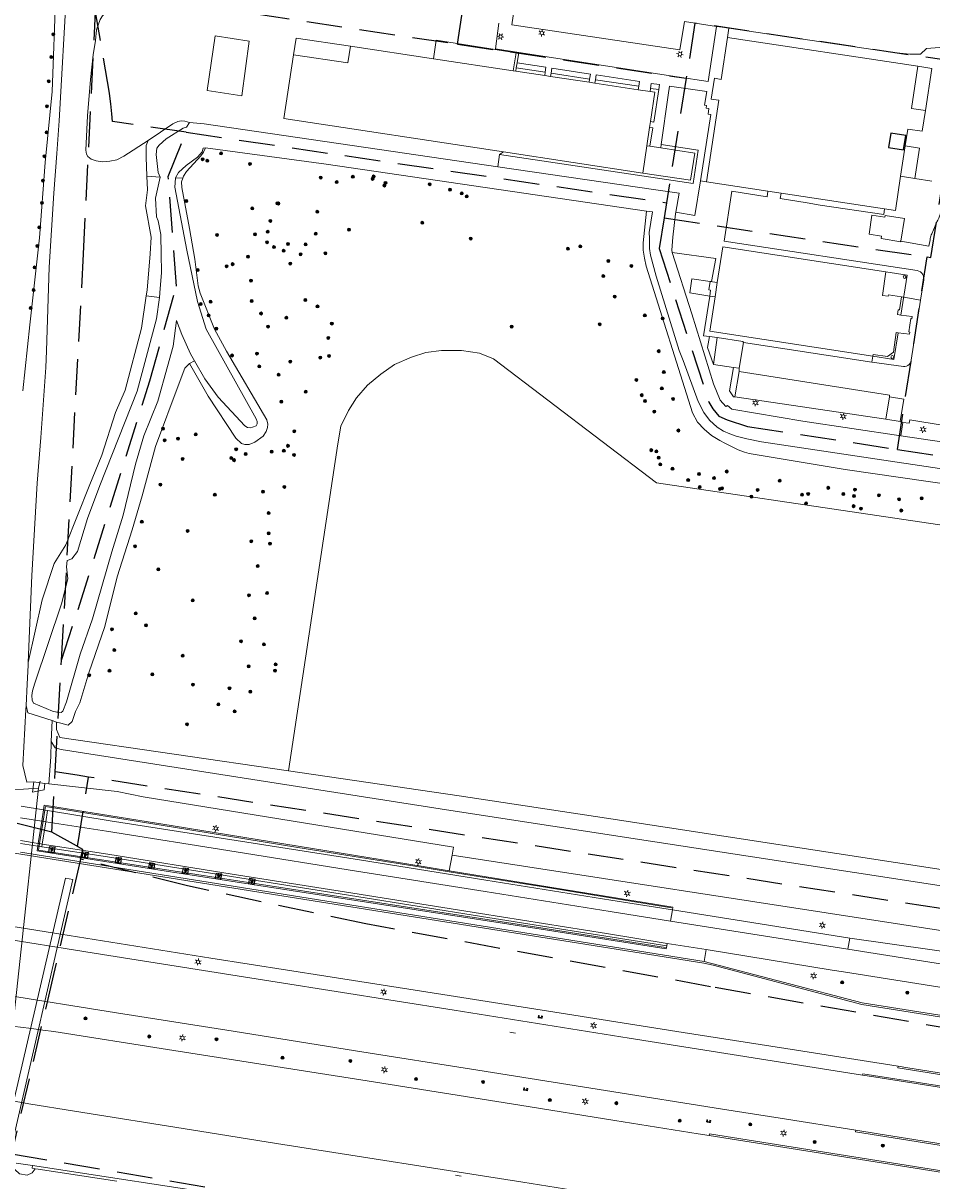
# Model space of a CAD drawing. Header units: metres. Extents: x 89872 to 94585, y 463299 to 469000.
# Tile 77 of 230: x 91176 to 91338, y 464530 to 464736. Entities that reach past the tile are written whole.
import ezdxf
from ezdxf.enums import TextEntityAlignment as Align

# ---------------------------------------------------------------- set-up
doc = ezdxf.new("R2010")
doc.units = ezdxf.units.M
doc.linetypes.add('HIDDEN', pattern=[9.525, 6.35, -3.175])
doc.layers.get('0').update_dxf_attribs({"linetype": 'CONTINUOUS'})
for name, color, linetype, lineweight in [('B-WE-BV-GELEIDECONSTRUCTIE-G', 251, 'CONTINUOUS', 13), ('B-WE-BV-LEUNING-G', 251, 'CONTINUOUS', 13), ('B-WE-GK-BESCHOEIING-G', 251, 'CONTINUOUS', 13), ('B-WE-GR-BEPLANTING_CULTUUR-G', 251, 'CONTINUOUS', 13), ('B-WE-GR-BOOM-S', 251, 'CONTINUOUS', 13), ('B-WE-IE-TERREINAFSCHEIDING-G', 251, 'CONTINUOUS', 13), ('B-WE-KL-ET_LS_OV_LICHTMAST-S', 251, 'CONTINUOUS', 13), ('B-WE-KL-ET_LS_SR_ARMATUUR-G', 251, 'CONTINUOUS', 13), ('B-WE-KW-KUNSTWERK-GV', 251, 'CONTINUOUS', 13), ('B-WE-KW-KUNSTWERK_DUIKER-G', 251, 'CONTINUOUS', 13), ('B-WE-OG-TOPOGRAFIE_BEBOUWING-GV', 251, 'CONTINUOUS', 13), ('B-WE-OG-TOPOGRAFIE_BEBOUWING_LUIFEL-GV', 251, 'CONTINUOUS', 13), ('B-WE-OG-TOPOGRAFIE_HUISNUMMER-T25', 251, 'CONTINUOUS', 13), ('B-WE-OG-TOPOGRAFIE_STRAATNAAM-T18', 251, 'CONTINUOUS', 13), ('B-WE-OG-TOPOGRAFIE_WATER-GV', 251, 'CONTINUOUS', 13), ('B-WE-VH-VERHARDING-GV', 251, 'CONTINUOUS', 13), ('B-WE-VW-MARKERING-G', 251, 'CONTINUOUS', 13), ('B-WE-VW-VRI_DRAAGCONSTRUCTIE_PORTAAL-G', 251, 'CONTINUOUS', 13), ('B_OVERBOUWLIJN_LIJN_1', 251, 'CONTINUOUS', 13), ('Percelen', 10, 'HIDDEN', 25)]:
    doc.layers.add(name, color=color, linetype=linetype, lineweight=lineweight)
doc.styles.get("Standard").update_dxf_attribs({"font": 'isocp.shx'})

# ---------------------------------------------------------------- blocks, each defined once
blk = doc.blocks.new('Q_LICHTPUNT')
for points in [[(-0.5, 0.5), (0.5, 0.5), (0.5, -0.5), (-0.5, -0.5)], [(-0.46, 0.46), (0.46, 0.46), (0.46, -0.46), (-0.46, -0.46)], [(-0.12, 0.08), (-0.08, 0.05), (-0.26, -0.23), (-0.3, -0.2)], [(-0.03, 0.03), (0.02, 0.03), (0.02, -0.3), (-0.03, -0.3)], [(0.08, 0.05), (0.12, 0.08), (0.29, -0.21), (0.25, -0.24)]]:
    blk.add_lwpolyline(points, close=True)
blk.add_circle((0, 0.21), 0.103)
blk = doc.blocks.new('Q_PORTAAL')
for points in [[(-0.36, 0.2), (-0.21, 0.2), (-0.21, -0.2), (-0.36, -0.2), (-0.36, 0.2)], [(-0.14, 0.19), (0.14, 0.19), (0.14, 0.1), (-0.14, 0.1), (-0.14, 0.19)], [(0.21, 0.2), (0.36, 0.2), (0.36, -0.2), (0.21, -0.2), (0.21, 0.2)]]:
    blk.add_lwpolyline(points)
blk = doc.blocks.new('Q_LICHTMAST')
for points in [[(-0.26, 0.15), (-0.52, 0.3)], [(0, 0.3), (0, 0.6)], [(0.26, 0.15), (0.52, 0.3)], [(-0.26, -0.15), (-0.52, -0.3)], [(0, -0.3), (0, -0.6)], [(0.26, -0.15), (0.52, -0.3)]]:
    blk.add_lwpolyline(points)
blk.add_circle((0, 0), 0.3)
blk = doc.blocks.new('Q_BOOM')
for radius in [0.27, 0.18, 0.09]:
    blk.add_circle((0, 0), radius)

msp = doc.modelspace()

# ---------------------------------------------------------------- linework, layer by layer
at = {"layer": 'B-WE-BV-GELEIDECONSTRUCTIE-G'}
for p, q in [((91287.98, 464713.82), (91287.42, 464713.9)), ((91289.89, 464713.53), (91287.98, 464713.82)), ((91292.54, 464701.81), (91292.59, 464702.08))]:
    msp.add_line(p, q, dxfattribs=at)
for points in [[(91286.69, 464709.05), (91295.21, 464707.77), (91295.94, 464712.62), (91289.89, 464713.53)], [(91292.54, 464701.81), (91292.03, 464697.65), (91291.88, 464695.35), (91291.95, 464694.91)], [(91291.95, 464694.91), (91295.42, 464683.98), (91299.3, 464671.51), (91300.46, 464668.64), (91301.48, 464667.48), (91301.79, 464667.69), (91302.53, 464667.01), (91315.18, 464664.92), (91332.62, 464662.3)]]:
    msp.add_lwpolyline(points, dxfattribs=at)
at = {"layer": 'B-WE-BV-LEUNING-G'}
for p, q in [((91180.33, 464595.65), (91180.01, 464593.67)), ((91180.01, 464593.67), (91179.35, 464589.69)), ((91179.35, 464589.69), (91179.28, 464589.21))]:
    msp.add_line(p, q, dxfattribs=at)
for points in [[(91291.82, 464578.26), (91269.77, 464581.85), (91252.23, 464584.67), (91247.65, 464585.41), (91225.35, 464589.02), (91203.2, 464592.64), (91180.44, 464596.32), (91180.33, 464595.65)], [(91179.28, 464589.21), (91179.16, 464588.52), (91201.61, 464585.06), (91223.84, 464581.61), (91268.54, 464574.67), (91290.72, 464571.21)]]:
    msp.add_lwpolyline(points, dxfattribs=at)
at = {"layer": 'B-WE-GK-BESCHOEIING-G'}
for p, q in [((91205.52, 464717.21), (91206.02, 464718.05)), ((91208.91, 464713.53), (91208.46, 464713.51)), ((91288.44, 464702.13), (91287.37, 464702.28))]:
    msp.add_line(p, q, dxfattribs=at)
msp.add_lwpolyline([(91287.92, 464697.48), (91287.82, 464698.46), (91288.44, 464702.13)], dxfattribs=at)
at = {"layer": 'B-WE-GR-BEPLANTING_CULTUUR-G'}
for p, q in [((91264.2, 464727.79), (91264.33, 464728.66)), ((91261.22, 464712.34), (91260.91, 464710.19)), ((91289.02, 464706.09), (91260.91, 464710.19)), ((91200.84, 464708.33), (91198.48, 464708.48)), ((91204.86, 464708.14), (91203.57, 464708.22)), ((91198.35, 464687.22), (91200.71, 464686.92)), ((91206.96, 464675.62), (91206.06, 464675.13)), ((91232.41, 464660.86), (91232.97, 464664.03)), ((91332.95, 464664.68), (91332.62, 464662.3)), ((91332.62, 464662.3), (91340.28, 464661.15)), ((91232.41, 464660.86), (91223.68, 464602.63)), ((91181.58, 464611.59), (91182.39, 464611.33)), ((91180.29, 464600.39), (91179.46, 464600.52)), ((91181.01, 464600.34), (91180.29, 464600.39)), ((91252.8, 464587.63), (91252.27, 464584.85)), ((91297.97, 464570.81), (91297.63, 464568.72))]:
    msp.add_line(p, q, dxfattribs=at)
for points in [[(91198.68, 464714.83), (91194.33, 464712.04), (91193.13, 464711.43), (91191.86, 464711.17), (91190.59, 464711.08), (91189.43, 464711.23), (91188.56, 464711.56), (91187.96, 464712.01), (91187.72, 464712.44), (91187.57, 464713.16), (91187.92, 464719.22), (91188.44, 464725.71), (91188.91, 464730.11), (91189.31, 464732.64), (91189.51, 464734.53), (91190.12, 464736.37), (91190.59, 464737.03), (91191.04, 464737.53), (91190.22, 464738.97), (91190.24, 464741.52), (91186.59, 464742.08), (91185.01, 464742.26), (91184.19, 464742.36)], [(91264.62, 464730.53), (91260.47, 464731.17), (91261.11, 464735.77)], [(91260.91, 464710.19), (91208.65, 464717.8), (91206.02, 464718.05)], [(91287.37, 464702.28), (91230.36, 464710.67), (91208.91, 464713.53)], [(91292.59, 464702.08), (91293.16, 464705.49), (91289.02, 464706.09)], [(91232.97, 464664.03), (91234.32, 464666.79), (91235.75, 464669.07), (91237.71, 464671.27), (91240.11, 464673.27), (91242.51, 464674.97), (91245.55, 464676.28), (91248.12, 464677.09), (91250.86, 464677.47), (91254.43, 464677.5), (91257.62, 464676.98), (91260.11, 464675.96)], [(91445.95, 464630.63), (91289.12, 464653.93), (91260.11, 464675.96)], [(91340.46, 464664.04), (91340.34, 464664.1), (91334.22, 464665.12), (91334.09, 464664.51), (91332.95, 464664.68)], [(91223.68, 464602.63), (91182.98, 464608.55), (91182.35, 464610.02)], [(91178.37, 464600.66), (91177.07, 464600.61), (91176.41, 464603.6)], [(91342.13, 464584.75), (91280.25, 464594.21), (91254.03, 464598.21), (91223.68, 464602.63)], [(91252.8, 464587.63), (91253.03, 464589.06), (91197.82, 464598.02), (91193.15, 464598.97), (91181.01, 464600.34)], [(91323.52, 464572.83), (91412.67, 464560.2), (91496.2, 464547.36), (91508.19, 464544.65), (91509.88, 464544.08), (91511.35, 464543.18)]]:
    msp.add_lwpolyline(points, dxfattribs=at)
at = {"layer": 'B-WE-IE-TERREINAFSCHEIDING-G'}
for p, q in [((91264.1, 464727.2), (91264.2, 464727.79)), ((91264.2, 464727.79), (91269.35, 464727.01)), ((91270.4, 464726.82), (91277.24, 464725.8)), ((91278.29, 464725.65), (91285.99, 464724.5)), ((91288.08, 464724.13), (91289.54, 464723.91)), ((91261.22, 464712.34), (91261.9, 464712.82)), ((91298.68, 464689.73), (91299.96, 464689.56)), ((91299.57, 464687.02), (91298.62, 464687.15)), ((91299.96, 464679.76), (91298.55, 464679.97)), ((91327.65, 464676.44), (91327.49, 464675.42)), ((91178.37, 464600.66), (91179.46, 464600.52)), ((91180.07, 464595.69), (91179.76, 464593.7)), ((91179.76, 464593.7), (91179.12, 464589.73)), ((91179.12, 464589.73), (91179.04, 464589.25)), ((91176, 464588.15), (91297.63, 464568.72)), ((91291.03, 464571.93), (91290.97, 464571.46))]:
    msp.add_line(p, q, dxfattribs=at)
for points in [[(91289.98, 464714.15), (91296.56, 464713.14), (91295.67, 464707.18), (91261.22, 464712.34)], [(91292.59, 464702.08), (91295.99, 464701.5), (91296.96, 464707.7)], [(91298.68, 464689.73), (91298.93, 464689.77), (91299.68, 464693.87), (91291.95, 464694.91)], [(91298.62, 464687.15), (91295.05, 464687.73), (91295.43, 464690.23), (91298.68, 464689.73)], [(91298.68, 464689.73), (91298.46, 464688.28), (91298.78, 464688.24), (91298.62, 464687.15)], [(91298.55, 464679.97), (91297.51, 464680.11), (91298.62, 464687.15)], [(91336.14, 464686.46), (91333.13, 464686.96), (91332.76, 464687.02)], [(91299.26, 464674.99), (91298.24, 464677.99), (91298.55, 464679.97)], [(91303.07, 464669.22), (91302.85, 464669.22), (91302.16, 464670.29), (91302.87, 464674.47)], [(91180.29, 464600.39), (91180.16, 464599.28), (91178.12, 464598.83), (91178.37, 464600.66)], [(91252.27, 464584.85), (91247.61, 464585.61), (91225.38, 464589.22), (91203.14, 464592.83), (91180.93, 464596.42), (91180.21, 464596.54), (91180.07, 464595.69)], [(91179.04, 464589.25), (91178.91, 464588.4), (91201.88, 464584.81), (91224.14, 464581.36), (91246.38, 464577.92), (91268.63, 464574.46), (91290.89, 464570.98), (91290.97, 464571.46)], [(91290.97, 464571.46), (91280.11, 464573.21), (91258.02, 464576.7), (91235.84, 464580.25), (91213.53, 464583.84), (91191.46, 464587.33), (91179.78, 464589.13)], [(91252.27, 464584.85), (91269.83, 464582.01), (91292.06, 464578.4), (91292, 464577.92)], [(91297.63, 464568.72), (91325.74, 464561.33), (91382.16, 464552.36), (91384.11, 464552), (91385.11, 464551.78), (91386.08, 464551.56), (91411.18, 464545.03), (91414.1, 464544.37), (91417.02, 464543.71), (91419.97, 464543.1), (91421.91, 464542.71), (91505.23, 464529.57)], [(91178.6, 464531.81), (91178.48, 464531.83), (91178.05, 464531.9), (91178.12, 464532.38)]]:
    msp.add_lwpolyline(points, dxfattribs=at)
at = {"layer": 'B-WE-KW-KUNSTWERK-GV'}
for p, q in [((91180.07, 464595.69), (91176.06, 464596.33)), ((91180.33, 464595.65), (91180.07, 464595.69)), ((91180.79, 464595.58), (91180.33, 464595.65)), ((91180.48, 464593.59), (91180.79, 464595.58)), ((91179.85, 464589.61), (91180.48, 464593.59)), ((91176, 464589.73), (91179.04, 464589.25)), ((91179.78, 464589.13), (91179.85, 464589.61)), ((91179.04, 464589.25), (91179.28, 464589.21)), ((91179.28, 464589.21), (91179.78, 464589.13)), ((91215.16, 464526.7), (91178.12, 464532.38))]:
    msp.add_line(p, q, dxfattribs=at)
at = {"layer": 'B-WE-KW-KUNSTWERK_DUIKER-G'}
for p, q in [((91179.18, 464599.58), (91179.46, 464600.8)), ((91134.98, 464596.59), (91179.18, 464599.58)), ((91172.1, 464534.55), (91179.18, 464599.58))]:
    msp.add_line(p, q, dxfattribs=at)
msp.add_lwpolyline([(91185.28, 464583.28), (91183.96, 464583.54), (91172.61, 464534.49), (91173.96, 464533.9), (91185.28, 464583.28)], dxfattribs=at)
at = {"layer": 'B-WE-OG-TOPOGRAFIE_BEBOUWING-GV'}
for p, q in [((91249.47, 464729.41), (91234.67, 464731.64)), ((91335.66, 464728.07), (91301.8, 464733.22)), ((91264.1, 464727.2), (91263.66, 464727.27)), ((91269.25, 464726.42), (91264.1, 464727.2)), ((91270.31, 464726.26), (91269.25, 464726.42)), ((91277.15, 464725.22), (91270.31, 464726.26)), ((91278.19, 464725.07), (91277.15, 464725.22)), ((91285.89, 464723.9), (91278.19, 464725.07)), ((91288, 464723.58), (91285.89, 464723.9)), ((91287.42, 464713.9), (91287.91, 464717.15)), ((91287.91, 464717.15), (91288.07, 464718.22)), ((91286.69, 464709.05), (91287.42, 464713.9)), ((91332.58, 464708.49), (91333.41, 464713.88)), ((91261.9, 464712.82), (91286.69, 464709.05)), ((91298.03, 464707.52), (91308.97, 464705.85)), ((91308.97, 464705.85), (91311.3, 464705.5)), ((91311.3, 464705.5), (91329.71, 464702.68)), ((91333.07, 464690.68), (91333.04, 464690.56)), ((91299.96, 464689.56), (91299.57, 464687.02)), ((91299.57, 464687.02), (91298.64, 464680.89)), ((91298.64, 464680.89), (91327.65, 464676.44)), ((91330.58, 464669.22), (91329.93, 464665.27)), ((91333.14, 464668.8), (91330.58, 464669.22)), ((91332.5, 464664.86), (91333.14, 464668.8)), ((91329.93, 464665.27), (91332.5, 464664.86))]:
    msp.add_line(p, q, dxfattribs=at)
for points in [[(91210.62, 464733.5), (91209.19, 464723.74), (91215.38, 464722.81), (91216.68, 464732.55), (91210.62, 464733.5)], [(91301.8, 464733.22), (91300.66, 464725.73), (91299.45, 464725.93), (91298.89, 464722.22), (91300.21, 464722.02), (91298.03, 464707.52)], [(91224.57, 464730.12), (91222.85, 464718.75), (91261.9, 464712.82)], [(91336.99, 464720.21), (91334.51, 464720.56), (91335.66, 464728.07)], [(91288.07, 464718.22), (91288.86, 464723.45), (91288, 464723.58)], [(91333.41, 464713.88), (91333.88, 464716.89), (91336.42, 464716.5), (91336.99, 464720.21)], [(91329.71, 464702.68), (91331.67, 464702.38), (91332.58, 464708.49)], [(91332.76, 464687.02), (91330.42, 464687.37), (91330.38, 464687.12), (91329.34, 464687.27), (91329.96, 464691.49), (91300.93, 464695.93), (91299.96, 464689.56)], [(91333.04, 464690.56), (91333.07, 464690.44), (91333.16, 464690.35), (91333.28, 464690.31), (91333.41, 464690.35), (91333.5, 464690.44), (91333.53, 464690.56), (91333.5, 464690.68), (91333.41, 464690.77), (91333.28, 464690.81), (91333.16, 464690.77), (91333.07, 464690.68)], [(91327.65, 464676.44), (91327.72, 464676.78), (91330.22, 464676.4), (91331.29, 464677.2), (91331.82, 464680.67), (91332.14, 464680.63), (91334.15, 464680.35), (91334.21, 464680.74), (91334.05, 464680.77), (91334.4, 464683.14), (91334.56, 464683.11), (91334.63, 464683.5), (91332.64, 464683.79), (91332.02, 464683.89), (91332.16, 464684.72), (91332.41, 464684.69), (91332.76, 464687.02)], [(91330.87, 464676.31), (91330.9, 464676.19), (91330.99, 464676.1), (91331.11, 464676.07), (91331.24, 464676.1), (91331.33, 464676.19), (91331.36, 464676.31), (91331.33, 464676.43), (91331.24, 464676.52), (91331.11, 464676.56), (91330.99, 464676.52), (91330.9, 464676.43), (91330.87, 464676.31)]]:
    msp.add_lwpolyline(points, dxfattribs=at)
at = {"layer": 'B-WE-OG-TOPOGRAFIE_BEBOUWING_LUIFEL-GV'}
for p, q in [((91263.66, 464727.27), (91264.15, 464730.49)), ((91263.66, 464727.27), (91249.47, 464729.41)), ((91332.61, 464696.84), (91332.63, 464696.91))]:
    msp.add_line(p, q, dxfattribs=at)
for points in [[(91234.67, 464731.64), (91225.02, 464733.09), (91224.57, 464730.12)], [(91234.67, 464731.64), (91234.22, 464728.67), (91224.57, 464730.12)], [(91264.15, 464730.49), (91249.96, 464732.69), (91249.47, 464729.41)], [(91332.63, 464696.91), (91333.26, 464700.95), (91329.83, 464701.49), (91329.78, 464701.19), (91327.49, 464701.55), (91326.96, 464698.17), (91329.17, 464697.82), (91329.11, 464697.39), (91332.61, 464696.84)]]:
    msp.add_lwpolyline(points, dxfattribs=at)
at = {"layer": 'B-WE-OG-TOPOGRAFIE_STRAATNAAM-T18'}
for p, q in [((91263.06, 464556.14), (91264.05, 464555.97)), ((91253.4, 464530.67), (91254.38, 464530.5))]:
    msp.add_line(p, q, dxfattribs=at)
at = {"layer": 'B-WE-OG-TOPOGRAFIE_WATER-GV'}
for p, q in [((91181.58, 464611.59), (91181.44, 464607.89)), ((91182.35, 464610.02), (91182.39, 464611.33)), ((91292, 464577.92), (91291.99, 464577.89)), ((91291.99, 464577.89), (91323.52, 464572.83)), ((91178.12, 464532.38), (91175.22, 464532.81))]:
    msp.add_line(p, q, dxfattribs=at)
for points in [[(91206.02, 464718.05), (91205.22, 464718.31), (91204.58, 464718.34), (91203.98, 464718.26), (91203.08, 464717.81), (91198.68, 464714.83)], [(91200.84, 464708.33), (91200.48, 464709.15), (91200.13, 464712.36), (91200.25, 464713.47), (91200.67, 464714.04), (91201.89, 464715.14), (91204.93, 464717.04), (91205.52, 464717.21)], [(91198.68, 464714.83), (91198.36, 464713.99), (91198.34, 464711.91), (91198.48, 464708.48)], [(91208.46, 464713.51), (91208.27, 464712.82), (91207.48, 464711.91), (91205.48, 464710.42), (91204.09, 464709.16), (91203.57, 464708.22)], [(91204.86, 464708.14), (91204.98, 464708.48), (91205.5, 464709.35), (91208.08, 464712.12), (91208.53, 464712.8), (91208.91, 464713.53)], [(91198.48, 464708.48), (91198.58, 464706.1), (91198.24, 464703.22), (91199.25, 464697.67), (91199.04, 464694.7), (91198.49, 464688.21), (91198.35, 464687.22)], [(91200.71, 464686.92), (91200.84, 464688.53), (91201.07, 464691.29), (91201.08, 464691.52), (91201, 464694.48), (91200.95, 464698.1), (91200.47, 464700.57), (91200.17, 464701.27), (91199.97, 464704.6), (91200.84, 464708.33)], [(91203.57, 464708.22), (91203.53, 464708.16), (91203.42, 464706.55), (91205.57, 464695.33), (91207.47, 464686.18), (91209.01, 464681.26), (91217.93, 464665.3), (91218.06, 464664.84), (91218.11, 464664.4), (91217.9, 464664.08), (91217.27, 464663.81), (91216.82, 464663.73), (91216.38, 464663.76), (91215.87, 464664.05), (91211.13, 464669.16), (91208.77, 464672.42), (91206.96, 464675.62)], [(91206.06, 464675.13), (91209.34, 464669.36), (91214.27, 464661.86), (91215.31, 464660.93), (91215.91, 464660.76), (91216.69, 464660.75), (91217.66, 464661.15), (91219.17, 464662.23), (91219.7, 464663.05), (91219.92, 464663.74), (91220, 464664.36), (91219.8, 464665.1), (91212.65, 464677.34), (91210.5, 464681.24), (91207.94, 464687.66), (91207.56, 464688.98), (91207, 464693.74), (91206.06, 464699.17), (91204.66, 464706.49), (91204.63, 464707.48), (91204.86, 464708.14)], [(91287.37, 464702.28), (91286.75, 464696.63), (91286.78, 464695.34), (91286.98, 464693.92), (91287.3, 464692.5), (91295.52, 464666.4), (91296.46, 464664.69), (91297.62, 464663.44), (91298.94, 464662.34), (91300.39, 464661.46), (91301.29, 464660.99), (91303.67, 464659.79), (91304.8, 464659.38), (91305.65, 464659.13), (91322.73, 464656.29), (91382.61, 464647.61)], [(91341.85, 464656.1), (91307.84, 464661.22), (91305.23, 464661.73), (91303.32, 464662.23), (91302.17, 464662.62), (91301.07, 464663.12), (91299.95, 464663.81), (91298.56, 464665.08), (91297.55, 464666.44), (91296.54, 464668.4), (91293.89, 464675.71), (91293.18, 464677.48), (91289.07, 464690.71), (91288.07, 464694.45), (91287.88, 464695.65), (91287.92, 464697.48)], [(91198.35, 464687.22), (91197.49, 464681.45), (91194.62, 464670.43), (91192.89, 464666.41), (91190.43, 464658.83), (91188.18, 464653.34), (91184.04, 464642.88), (91181.96, 464639.55), (91179.82, 464633.06), (91177.36, 464621.92)], [(91203.74, 464682.83), (91203.16, 464678.25), (91202.12, 464674.62), (91200.38, 464668.47), (91197.92, 464662.28), (91196.46, 464657.25), (91194.24, 464648.13), (91192.21, 464641.62), (91188.79, 464629.73), (91186.6, 464623.44), (91184.14, 464614.93), (91183.53, 464613.24), (91183.21, 464613.05), (91182.63, 464613.06), (91182.46, 464613.1), (91181.64, 464613.28), (91178.3, 464614.66), (91178.02, 464615.24), (91178.01, 464616.07), (91178.12, 464616.88), (91178.55, 464618.25), (91183.26, 464632.38), (91184.38, 464636.83), (91184.13, 464638.96), (91184.29, 464640.06), (91185.09, 464640.39), (91186.12, 464641.67), (91187.92, 464647.59), (91190.09, 464653.46), (91196.74, 464670.25), (91200.2, 464683.08), (91200.71, 464686.92)], [(91206.96, 464675.62), (91206.25, 464676.87), (91204.68, 464680.31), (91203.74, 464682.83)], [(91182.39, 464611.33), (91183.14, 464611.1), (91184.47, 464610.76), (91185.15, 464611.43), (91185.74, 464613.22), (91186.51, 464614.76), (91188.15, 464620.06), (91190.95, 464628.31), (91193.2, 464637.19), (91195.84, 464645.52), (91197.65, 464651.6), (91199.99, 464660.4), (91204.2, 464671.63), (91205.2, 464674.33), (91206.06, 464675.13)], [(91177.36, 464621.92), (91177.34, 464621.45), (91177.17, 464618.08), (91176.97, 464614.28)], [(91176.97, 464614.28), (91177.29, 464612.95), (91181.58, 464611.59)], [(91181.44, 464607.89), (91181.35, 464605.12), (91181.01, 464600.34)], [(91181.44, 464607.89), (91182.13, 464606.76), (91183.23, 464606.47), (91252.53, 464595.59), (91342.55, 464581.74), (91343.12, 464582.2), (91343.82, 464582.95), (91344.16, 464583.84), (91344.32, 464584.3)], [(91515.21, 464549.73), (91514.74, 464548.1), (91514.4, 464547.68), (91513.88, 464547.52), (91513.07, 464547.58), (91412.83, 464562.97), (91252.8, 464587.63)], [(91174.13, 464532.48), (91174.97, 464531.67), (91175.81, 464530.93), (91177.14, 464530.69), (91178.06, 464531.09), (91178.6, 464531.81)], [(91178.6, 464531.81), (91179.11, 464531.73), (91193.11, 464529.59)]]:
    msp.add_lwpolyline(points, dxfattribs=at)
at = {"layer": 'B-WE-VH-VERHARDING-GV'}
for p, q in [((91299.84, 464735.17), (91294.11, 464736.02)), ((91298.36, 464725.35), (91299.84, 464735.17)), ((91301.8, 464733.22), (91302.04, 464734.85)), ((91264.33, 464728.66), (91264.62, 464730.53)), ((91338.14, 464727.69), (91335.66, 464728.07)), ((91336.99, 464720.21), (91338.14, 464727.69)), ((91269.25, 464726.42), (91269.35, 464727.01)), ((91270.4, 464726.82), (91270.31, 464726.26)), ((91277.15, 464725.22), (91277.24, 464725.8)), ((91278.29, 464725.65), (91278.19, 464725.07)), ((91285.89, 464723.9), (91285.99, 464724.5)), ((91288.08, 464724.13), (91288, 464723.58)), ((91289.98, 464714.15), (91289.89, 464713.53)), ((91335.94, 464713.47), (91333.41, 464713.88)), ((91335.13, 464708.1), (91335.94, 464713.47)), ((91298.03, 464707.52), (91296.96, 464707.7)), ((91332.58, 464708.49), (91335.13, 464708.1)), ((91338.14, 464707.64), (91335.13, 464708.1)), ((91299.26, 464674.99), (91299.96, 464679.76)), ((91304.62, 464678.92), (91327.49, 464675.42)), ((91302.87, 464674.47), (91299.26, 464674.99)), ((91303.87, 464674.3), (91302.87, 464674.47)), ((91303.83, 464673.73), (91303.87, 464674.3)), ((91303.07, 464669.22), (91303.83, 464673.73)), ((91329.93, 464665.27), (91303.07, 464669.22)), ((91179.76, 464593.7), (91175.99, 464594.3)), ((91180.01, 464593.67), (91179.76, 464593.7)), ((91180.48, 464593.59), (91180.01, 464593.67)), ((91179.12, 464589.73), (91176, 464590.22)), ((91179.35, 464589.69), (91179.12, 464589.73)), ((91179.85, 464589.61), (91179.35, 464589.69)), ((91291.66, 464575.9), (91291.99, 464577.89)), ((91323.21, 464570.88), (91291.66, 464575.9)), ((91323.52, 464572.83), (91323.21, 464570.88)), ((91297.97, 464570.81), (91291.03, 464571.93)), ((91333.89, 464549.76), (91332.13, 464550.04)), ((91298.52, 464537.74), (91381.17, 464524.57))]:
    msp.add_line(p, q, dxfattribs=at)
for points in [[(91176.37, 464670.29), (91177.62, 464682.04), (91179.33, 464697.51), (91180.34, 464710.95), (91181.59, 464723.56), (91182.27, 464741.33), (91182.41, 464760.43), (91183.17, 464773.31), (91183.42, 464779.66), (91184.48, 464793.87), (91185.84, 464814.91), (91188.38, 464833.43), (91191.93, 464851.73), (91194.8, 464866.28)], [(91184.19, 464742.36), (91182.86, 464718.34), (91182.44, 464712.53), (91181.89, 464705.45), (91181.07, 464692.33), (91180.62, 464677.39), (91180.49, 464674.46), (91179.58, 464661.96), (91178.92, 464653.83), (91178, 464637.44), (91177.36, 464621.92)], [(91294.11, 464736.02), (91293.32, 464731), (91263.4, 464735.42), (91264.11, 464740.33)], [(91299.84, 464735.17), (91300.83, 464735.02), (91302.04, 464734.85)], [(91302.04, 464734.85), (91331.26, 464730.53), (91334.24, 464730.22), (91336.12, 464730.21), (91337.21, 464731.23), (91341.81, 464731.59), (91342.18, 464731.59), (91342.55, 464731.52), (91342.9, 464731.38), (91343.21, 464731.17), (91343.47, 464730.9), (91343.68, 464730.59), (91343.82, 464730.24), (91343.88, 464729.87), (91343.87, 464729.49), (91343.72, 464728.26)], [(91264.62, 464730.53), (91292.84, 464726.17), (91298.36, 464725.35)], [(91269.35, 464727.01), (91269.48, 464727.89), (91264.33, 464728.66)], [(91277.24, 464725.8), (91277.38, 464726.68), (91270.54, 464727.72), (91270.4, 464726.82)], [(91285.99, 464724.5), (91286.12, 464725.35), (91278.43, 464726.53), (91278.29, 464725.65)], [(91288.07, 464718.22), (91288.64, 464718.13), (91289.54, 464723.91)], [(91289.54, 464723.91), (91289.68, 464724.81), (91288.21, 464725.03), (91288.08, 464724.13)], [(91298.09, 464723.57), (91291.47, 464724.55), (91291.24, 464722.92), (91289.98, 464714.15)], [(91296.96, 464707.7), (91298.82, 464719.48), (91298.32, 464719.54), (91298.47, 464720.54), (91297.96, 464720.61), (91298.04, 464721.1), (91297.69, 464721.17), (91298.09, 464723.57)], [(91287.98, 464713.82), (91288.48, 464717.08), (91287.91, 464717.15)], [(91336.14, 464686.46), (91336.69, 464690.06), (91336.71, 464690.38), (91336.66, 464690.7), (91336.53, 464691), (91336.34, 464691.26), (91336.1, 464691.47), (91335.82, 464691.62), (91335.5, 464691.71), (91301.21, 464696.95), (91302.54, 464705.81), (91308.81, 464704.85), (91308.97, 464705.85)], [(91311.3, 464705.5), (91311.17, 464704.5), (91315.94, 464703.77), (91318.29, 464703.37), (91329.6, 464701.67), (91329.71, 464702.68)], [(91327.49, 464675.42), (91333.07, 464674.63), (91333.35, 464674.64), (91333.62, 464674.7), (91333.87, 464674.82), (91334.09, 464674.99), (91334.27, 464675.21), (91334.4, 464675.45), (91334.47, 464675.72), (91336.14, 464686.46)], [(91299.96, 464679.76), (91304.48, 464679.09), (91304.62, 464678.92)], [(91332.95, 464664.68), (91332.75, 464664.71), (91332.5, 464664.86)], [(91176.97, 464614.28), (91176.93, 464613.54), (91176.41, 464603.6)], [(91180.79, 464595.58), (91191.95, 464593.76), (91214.33, 464590.26), (91236.31, 464586.79), (91258.75, 464583.18), (91281.03, 464579.64), (91292, 464577.92)], [(91180.48, 464593.59), (91191.29, 464591.9), (91214.32, 464588.21), (91235.77, 464584.78), (91258.64, 464581.15), (91280.91, 464577.59), (91291.66, 464575.9)], [(91166.28, 464589.35), (91297.58, 464568.42), (91299.21, 464568.04), (91325.66, 464561.06), (91382.08, 464552.06), (91384.05, 464551.71), (91386.01, 464551.32), (91387, 464551.07), (91411.1, 464544.77), (91414.02, 464544.09), (91416.96, 464543.42), (91420.86, 464542.62), (91494.8, 464530.79), (91505.14, 464529.29)], [(91291.03, 464571.93), (91280.22, 464573.66), (91257.85, 464577.24), (91235.08, 464580.88), (91213.64, 464584.26), (91191.49, 464587.82), (91179.85, 464589.61)], [(91157.09, 464576.71), (91157.13, 464576.86), (91157.2, 464577), (91157.29, 464577.13), (91157.39, 464577.24), (91157.51, 464577.34), (91157.65, 464577.42), (91157.79, 464577.48), (91157.94, 464577.52), (91158.1, 464577.53), (91158.25, 464577.52), (91183.14, 464573.56), (91209.86, 464569.32), (91230.31, 464566.09), (91251.11, 464562.81), (91273.33, 464559.3), (91293.89, 464556.07), (91314.07, 464552.9), (91332.13, 464550.04)], [(91325.81, 464548.48), (91284.29, 464555.07), (91253.12, 464560.03), (91221.64, 464565.02), (91190.54, 464569.95), (91169.08, 464573.4), (91168.1, 464573.56), (91167.12, 464573.73), (91166.14, 464573.93), (91160.22, 464575.06), (91157.82, 464575.53), (91157.67, 464575.58), (91157.54, 464575.65), (91157.41, 464575.74), (91157.3, 464575.85), (91157.21, 464575.97), (91157.14, 464576.11), (91157.09, 464576.25), (91157.07, 464576.4), (91157.07, 464576.56), (91157.09, 464576.71)], [(91515.84, 464536.25), (91430.45, 464549.81), (91383.28, 464557.2), (91357.46, 464561.3), (91322.42, 464566.89), (91320.42, 464567.18), (91297.97, 464570.81)], [(91323.21, 464570.88), (91357.99, 464565.39), (91383.87, 464561.19), (91412.68, 464556.66), (91511, 464541.11)], [(91139.94, 464569.35), (91143.8, 464568.41), (91147.72, 464567.49), (91151.63, 464566.59), (91155.53, 464565.76), (91159.46, 464565.01), (91163.41, 464564.34), (91167.33, 464563.68), (91172.29, 464562.87), (91193.06, 464559.58), (91213.82, 464556.27), (91235.6, 464552.8), (91257.35, 464549.36)], [(91298.52, 464537.74), (91296.53, 464538.04), (91281.72, 464540.39), (91264.8, 464543.1), (91237.67, 464547.43), (91202.1, 464553.05), (91181.9, 464556.21), (91179.93, 464556.5), (91177.94, 464556.78), (91175.96, 464557.01), (91173.97, 464557.24), (91172.02, 464557.43), (91170.01, 464557.61), (91168.02, 464557.77), (91166.02, 464557.92), (91164.03, 464558.04), (91159.47, 464558.24)], [(91257.35, 464549.36), (91280.08, 464545.75), (91300.88, 464542.42), (91311.12, 464540.8), (91324.63, 464538.65)], [(91414.7, 464531.32), (91413.91, 464531.45), (91410, 464532.13), (91404.88, 464533.19), (91400.21, 464534.35), (91376.89, 464540.5), (91374.53, 464541.04), (91372.16, 464541.48), (91325.85, 464548.73), (91325.81, 464548.48)], [(91325.81, 464548.48), (91327.8, 464548.17), (91372.11, 464541.18), (91374.47, 464540.74), (91376.82, 464540.21), (91400.13, 464534.06), (91404.82, 464532.9), (91409.94, 464531.84), (91413.86, 464531.15), (91414.65, 464531.02)], [(91332.13, 464550.04), (91332.09, 464549.76), (91502.96, 464522.52), (91505.82, 464521.86), (91507.7, 464521.35), (91509.51, 464520.67), (91511.34, 464519.94), (91513.09, 464519.13), (91514.13, 464518.59)], [(91514.89, 464518.53), (91513.23, 464519.39), (91511.45, 464520.22), (91509.63, 464520.95), (91507.77, 464521.6), (91505.89, 464522.15), (91503.02, 464522.81), (91333.89, 464549.76)], [(91161.74, 464545.9), (91168.61, 464544.79), (91173.59, 464543.98), (91175.22, 464543.75), (91177.46, 464543.38), (91177.46, 464543.38), (91185.56, 464542.03), (91206.37, 464538.72), (91221.51, 464536.31)], [(91381.22, 464524.87), (91298.57, 464538.04), (91298.52, 464537.74)], [(91324.63, 464538.65), (91324.58, 464538.35), (91381.84, 464529.24)], [(91381.89, 464529.54), (91328.59, 464538.03), (91324.63, 464538.65)], [(91221.51, 464536.31), (91265.33, 464529.42), (91280.16, 464527.02)]]:
    msp.add_lwpolyline(points, dxfattribs=at)
at = {"layer": 'B-WE-VW-MARKERING-G'}
for p, q in [((91332.52, 464696.93), (91332.63, 464696.91)), ((91304.62, 464678.92), (91303.87, 464674.3))]:
    msp.add_line(p, q, dxfattribs=at)
for points in [[(91332.63, 464696.91), (91337.58, 464696.02), (91337.82, 464697.19), (91337.85, 464697.41), (91337.9, 464697.62), (91337.96, 464697.83), (91338.03, 464698.04), (91338.11, 464698.24), (91339.03, 464700.4), (91339.22, 464700.7), (91339.37, 464701.03), (91339.5, 464701.36), (91339.6, 464701.7), (91339.66, 464702.05), (91340.47, 464707.28)], [(91303.83, 464673.73), (91330.62, 464669.5), (91330.58, 464669.22)]]:
    msp.add_lwpolyline(points, dxfattribs=at)
at = {"layer": 'B_OVERBOUWLIJN_LIJN_1'}
for points in [[(91329.96, 464691.49), (91333.73, 464690.91), (91332.64, 464683.79)], [(91332.14, 464680.63), (91331.37, 464675.85), (91327.65, 464676.44)]]:
    msp.add_lwpolyline(points, dxfattribs=at)
at = {"layer": 'Percelen'}
for p, q in [((91253.75, 464732.02), (91256.16, 464748.24)), ((91253.75, 464732.02), (91294.44, 464725.93)), ((91294.44, 464725.93), (91290.92, 464703.78)), ((91205.44, 464716.31), (91290.92, 464703.78)), ((91290.92, 464703.78), (91290.49, 464701.07)), ((91290.49, 464701.07), (91337.32, 464694.12)), ((91332.01, 464659.86), (91337.32, 464694.12)), ((91182.14, 464602.47), (91183.27, 464622.34)), ((91181.53, 464591.75), (91182.14, 464602.47)), ((91186.13, 464589.15), (91188.1, 464601.54)), ((91358.54, 464575.22), (91188.1, 464601.54)), ((91174.37, 464534.47), (91225.92, 464525.64))]:
    msp.add_line(p, q, dxfattribs=at)
for points in [[(91189.53, 464741.64), (91217.48, 464737.45), (91253.75, 464732.02)], [(91183.27, 464622.34), (91183.79, 464631.53), (91187.19, 464694.67), (91189.33, 464737.74)], [(91205.44, 464716.31), (91192.34, 464718.23), (91192.21, 464719.59), (91192.02, 464721.4), (91191.81, 464723.2), (91191.8, 464723.27), (91189.33, 464737.74)], [(91337.32, 464694.12), (91337.98, 464694.02), (91343.35, 464728.74), (91295.99, 464735.74), (91294.44, 464725.93)], [(91332.01, 464659.86), (91425.87, 464645.43), (91426.63, 464645.27), (91427.4, 464645.19), (91428.17, 464645.17), (91428.94, 464645.22), (91429.71, 464645.35), (91430.46, 464645.54), (91431.19, 464645.81), (91431.89, 464646.14), (91432.56, 464646.53), (91433.19, 464646.98), (91433.78, 464647.49), (91434.31, 464648.05), (91434.8, 464648.65), (91435.22, 464649.3), (91435.59, 464649.99), (91435.83, 464650.56), (91436.04, 464651.15), (91436.38, 464653.37), (91446.94, 464723.5), (91405.64, 464729.96)], [(91183.27, 464622.34), (91186.24, 464631.38), (91198.98, 464672.06), (91203.71, 464688.95), (91202.25, 464708.42), (91205.44, 464716.31)], [(91333.5, 464715.73), (91330.83, 464716.14), (91330.43, 464713.58), (91333.1, 464713.17), (91333.5, 464715.73)], [(91290.49, 464701.07), (91289.63, 464695.63), (91298.45, 464668.27), (91299.18, 464667.08), (91300.24, 464665.77), (91301.71, 464665.13), (91305.34, 464663.97), (91332.01, 464659.86)], [(91181.53, 464591.75), (91138.65, 464602.09), (91136.96, 464596.65), (91131.92, 464597.8), (91125.2, 464599.83), (91113.88, 464605.23), (91113.74, 464605.29), (91081.65, 464615.08), (91077.16, 464615.12), (91069.34, 464617.28), (91059.67, 464619.97), (91056.46, 464619.63), (91051.61, 464621.55)], [(91188.1, 464601.54), (91186.04, 464601.86), (91182.14, 464602.47)], [(91186.13, 464589.15), (91185.93, 464589.27), (91181.53, 464591.75)], [(91186.64, 464586.94), (91187.04, 464588.64), (91186.13, 464589.15)], [(91186.64, 464586.94), (91181.84, 464566.38), (91174.37, 464534.47)], [(91437.18, 464539.78), (91298.76, 464564.22), (91237.43, 464575.38), (91205.67, 464582.15), (91186.64, 464586.94)]]:
    msp.add_lwpolyline(points, dxfattribs=at)

# ---------------------------------------------------------------- block references
at = {"layer": 'B-WE-GR-BOOM-S'}
for p, rotation in [((91181.81, 464733.78), 87.80421587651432), ((91181.44, 464729.7), 87.80421587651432), ((91181, 464725.4), 87.80421587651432), ((91180.66, 464720.96), 84.35056646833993), ((91180.62, 464716.29), 84.35056646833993), ((91180.23, 464712.06), 84.35056646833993), ((91208.38, 464711.52), 46.97935776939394), ((91209.21, 464711.24), 46.97935776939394), ((91211.67, 464712.56), 172.4048318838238), ((91216.8, 464710.69), 172.4048318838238), ((91179.95, 464707.71), 85.69389011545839), ((91229.41, 464708.25), 172.4048318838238), ((91232.24, 464707.45), 171.6304101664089), ((91235.11, 464708.4), 171.6304101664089), ((91238.63, 464708.03), 171.6304101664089), ((91238.81, 464708.45), 171.6304101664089), ((91240.73, 464706.83), 171.6304101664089), ((91240.92, 464707.31), 171.6304101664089), ((91248.78, 464707.07), 171.6304101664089), ((91252.39, 464706.09), 171.6304101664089), ((91254.49, 464705.44), 171.6304101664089), ((91255.39, 464704.9), 171.6304101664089), ((91179.78, 464703.75), 85.69389011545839), ((91205.49, 464704.08), 100.8260090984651), ((91217.2, 464702.77), 172.4048318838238), ((91221.66, 464703.68), 172.4048318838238), ((91221.86, 464703.64), 172.4048318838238), ((91220.43, 464700.54), 172.4048318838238), ((91228.78, 464702.17), 172.4048318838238), ((91179.3, 464699.37), 85.69389011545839), ((91219.96, 464698.6), 172.4048318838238), ((91228.51, 464698.26), 172.4048318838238), ((91234.42, 464698.98), 171.6304101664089), ((91247.45, 464700.21), 171.6304101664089), ((91210.96, 464698.05), 99.83998219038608), ((91217.71, 464698.16), 99.83998219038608), ((91219.86, 464696.74), 99.83998219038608), ((91223.57, 464696.44), 172.4048318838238), ((91226.69, 464696.36), 172.4048318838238), ((91256.1, 464697.39), 171.6304101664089), ((91178.96, 464696.08), 83.6679415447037), ((91216.46, 464694.17), 96.70844032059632), ((91221.07, 464695.87), 99.83998219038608), ((91222.79, 464695.22), 96.70844032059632), ((91225.8, 464694.6), 172.4048318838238), ((91230.23, 464694.78), 171.6304101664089), ((91273.38, 464695.59), 171.6304101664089), ((91275.58, 464695.99), 171.6304101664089), ((91178.49, 464692.25), 83.66794154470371), ((91212.64, 464692.47), 96.70844032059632), ((91213.72, 464692.84), 96.70844032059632), ((91223.96, 464692.94), 96.70844032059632), ((91280.56, 464693.41), 97.78498531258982), ((91284.69, 464692.53), 102.7763594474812), ((91207.49, 464691.8), 96.70844032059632), ((91216.98, 464689.91), 111.741346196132), ((91279.68, 464690.72), 107.4959315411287), ((91178.29, 464688.24), 83.6679415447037), ((91209.79, 464686.16), 111.7413461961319), ((91217.1, 464686.27), 111.7413461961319), ((91226.65, 464686.45), 118.8850314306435), ((91281.72, 464687.07), 107.4959315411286), ((91177.78, 464685.01), 83.66794154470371), ((91208.05, 464685.74), 107.3891116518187), ((91218.77, 464684.06), 118.8850314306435), ((91228.82, 464685.32), 39.76791676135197), ((91209.44, 464683.71), 111.741346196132), ((91220.03, 464681.73), 118.8850314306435), ((91223.28, 464683.3), 120.2864084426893), ((91231.37, 464682.27), 39.76791676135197), ((91263.36, 464681.72), 142.7997803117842), ((91279.05, 464682.15), 107.4959315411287), ((91287.07, 464683.72), 107.4959315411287), ((91290.24, 464683.18), 107.4959315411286), ((91210.83, 464681.37), 118.8850314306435), ((91230.73, 464679.7), 39.76791676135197), ((91213.62, 464676.58), 120.2864084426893), ((91218.05, 464676.93), 120.2864084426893), ((91223.97, 464675.49), 120.2864084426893), ((91229.3, 464676.22), 48.35194846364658), ((91230.88, 464676.51), 48.35194846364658), ((91289.53, 464677.35), 107.4959315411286), ((91218.45, 464674.63), 120.2864084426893), ((91290.45, 464673.64), 107.4959315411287), ((91221.89, 464673.15), 120.2864084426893), ((91285.57, 464672.24), 107.4959315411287), ((91226.73, 464670.14), 64.00972000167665), ((91286.52, 464669.52), 107.4959315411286), ((91290.09, 464670.73), 107.4959315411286), ((91222.38, 464668.36), 120.2864084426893), ((91287.1, 464668.48), 107.4959315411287), ((91292.1, 464668.84), 107.4959315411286), ((91288.74, 464666.6), 107.4959315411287), ((91201.32, 464663.55), 69.45122312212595), ((91293.03, 464663.23), 118.6949043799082), ((91201.62, 464661.5), 69.45122312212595), ((91204.01, 464661.78), 69.45122312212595), ((91207.16, 464662.54), 123.3290648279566), ((91224.68, 464663.09), 72.59843095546), ((91214.35, 464659.89), 138.2713132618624), ((91220.67, 464659.45), 35.72079960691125), ((91222.83, 464659.63), 56.68239837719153), ((91223.57, 464660.5), 56.68239837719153), ((91288.2, 464659.73), 142.7997803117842), ((91289.13, 464659.5), 142.7997803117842), ((91204.81, 464658.16), 75.11842777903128), ((91213.48, 464658.32), 164.1436714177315), ((91213.97, 464657.95), 164.1436714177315), ((91216.03, 464659.04), 179.338924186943), ((91224.65, 464658.89), 56.68239837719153), ((91289.54, 464658.39), 142.7997803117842), ((91289.8, 464657.18), 142.7997803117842), ((91291.99, 464656.43), 171.5497157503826), ((91296.71, 464655.48), 171.5497157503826), ((91301.65, 464655.93), 171.5497157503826), ((91200.88, 464653.61), 75.11842777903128), ((91222.92, 464653.19), 81.46668425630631), ((91294.78, 464654.4), 171.5497157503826), ((91296.84, 464653.17), 171.5497157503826), ((91299.38, 464654.76), 171.5497157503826), ((91300.81, 464652.95), 171.5497157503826), ((91311.07, 464654.28), 171.5497157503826), ((91319.7, 464653.02), 171.5497157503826), ((91210.55, 464651.79), 164.1436714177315), ((91219.12, 464652.33), 179.338924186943), ((91300.42, 464652.83), 171.5497157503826), ((91306.04, 464651.45), 171.5497157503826), ((91307.13, 464652.66), 171.5497157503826), ((91315.06, 464651.78), 171.5497157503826), ((91316.13, 464651.93), 171.5497157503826), ((91322.39, 464651.92), 171.5497157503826), ((91324.28, 464651.56), 171.5497157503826), ((91324.46, 464652.72), 171.7537742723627), ((91328.71, 464651.69), 171.5497157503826), ((91332.32, 464650.98), 171.5497157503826), ((91336.34, 464651.16), 171.7537742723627), ((91315.76, 464650.26), 171.5497157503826), ((91324.21, 464649.76), 171.5497157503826), ((91325.51, 464649.33), 171.5497157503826), ((91332.71, 464648.99), 171.5497157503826), ((91197.56, 464646.99), 73.4382508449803), ((91220.12, 464648.52), 81.46668425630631), ((91205.7, 464645.36), 73.4382508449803), ((91220.12, 464644.93), 81.46668425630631), ((91196.36, 464642.63), 72.36578732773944), ((91217.02, 464643.5), 81.46668425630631), ((91220.36, 464643.09), 81.46668425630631), ((91200.5, 464638.51), 72.36578732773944), ((91218.19, 464639.09), 81.46668425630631), ((91206.63, 464632.99), 75.80897317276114), ((91216.62, 464633.9), 81.46668425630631), ((91219.85, 464634.29), 81.46668425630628), ((91196.49, 464630.66), 75.80897317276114), ((91198.31, 464628.55), 75.80897317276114), ((91217.65, 464629.78), 81.46668425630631), ((91192.24, 464627.85), 71.24710245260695), ((91192.66, 464624.13), 71.24710245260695), ((91215.22, 464625.71), 81.46668425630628), ((91219.28, 464625.16), 81.46668425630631), ((91204.83, 464623.13), 71.24710245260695), ((91191.81, 464620.46), 71.24710245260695), ((91216.56, 464621.25), 81.46668425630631), ((91221.26, 464620.48), 81.46668425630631), ((91221.37, 464621.58), 81.46668425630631), ((91188.19, 464619.67), 72.81978891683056), ((91199.42, 464619.82), 71.24710245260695), ((91206.64, 464618), 171.7136541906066), ((91213.16, 464617.34), 81.46668425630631), ((91216.87, 464616.73), 81.46668425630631), ((91211.19, 464614.48), 171.7136541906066), ((91214.08, 464613.22), 171.7136541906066), ((91205.6, 464610.94), 171.7136541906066), ((91322.18, 464564.98), 170.940979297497), ((91333.78, 464563.16), 170.9409792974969), ((91187.54, 464558.56), 171.0018695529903), ((91198.87, 464555.35), 171.1042874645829), ((91210.85, 464554.87), 170.9403959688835), ((91222.59, 464551.57), 171.0236514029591), ((91234.68, 464551.01), 170.9468714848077), ((91246.37, 464547.77), 170.9227390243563), ((91258.29, 464547.25), 170.9780627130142), ((91270.16, 464544.03), 170.9278090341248), ((91282, 464543.48), 170.906930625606), ((91293.29, 464540.34), 170.9912201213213), ((91305.82, 464539.69), 170.9994885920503), ((91317.3, 464536.58), 170.9443065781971), ((91329.42, 464535.93), 170.9680362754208)]:
    msp.add_blockref('Q_BOOM', p, dxfattribs=dict(at, rotation=rotation))
at = {"layer": 'B-WE-KL-ET_LS_OV_LICHTMAST-S'}
for p, rotation in [((91261.4, 464733.35), 82.09995794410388), ((91268.74, 464733.98), 171.5842758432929), ((91293.32, 464730.22), 81.04027572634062), ((91306.76, 464668.16), 171.649343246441), ((91322.37, 464665.74), 171.649343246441), ((91336.59, 464663.41), 170.543746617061), ((91210.71, 464592.4), 170.7730314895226), ((91246.76, 464586.47), 170.7702393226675), ((91283.93, 464580.82), 170.7865300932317), ((91318.66, 464575.14), 170.8836462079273), ((91207.57, 464568.62), 170.9865215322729), ((91317.09, 464566.15), 170.8197595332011), ((91240.6, 464563.27), 171.0401064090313), ((91277.95, 464557.29), 170.9596209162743), ((91204.78, 464555.11), 171.0236514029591), ((91240.73, 464549.44), 170.9227390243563), ((91276.47, 464543.8), 170.9780627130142), ((91311.75, 464538.14), 170.9443065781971)]:
    msp.add_blockref('Q_LICHTMAST', p, dxfattribs=dict(at, rotation=rotation))
at = {"layer": 'B-WE-KL-ET_LS_SR_ARMATUUR-G'}
for p, rotation in [((91181.54, 464588.61), 171.2261981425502), ((91187.48, 464587.67), 171.2261981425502), ((91193.39, 464586.72), 171.0111092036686), ((91199.32, 464585.74), 171.0111092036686), ((91205.32, 464584.83), 171.0111092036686), ((91211.2, 464583.88), 171.0111092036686), ((91217.13, 464582.95), 170.8723714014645)]:
    msp.add_blockref('Q_LICHTPUNT', p, dxfattribs=dict(at, rotation=rotation))
at = {"layer": 'B-WE-VW-VRI_DRAAGCONSTRUCTIE_PORTAAL-G'}
for p, rotation in [((91268.46, 464558.84), 171.0232697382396), ((91265.85, 464545.96), 170.9780627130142), ((91298.41, 464540.27), 170.9443065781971)]:
    msp.add_blockref('Q_PORTAAL', p, dxfattribs=dict(at, rotation=rotation))

# ---------------------------------------------------------------- texts
at = {"layer": 'B-WE-OG-TOPOGRAFIE_HUISNUMMER-T25'}
for s, p in [('90-90T', (91333.71, 464721.92)), ('92', (91333.13, 464681.38))]:
    msp.add_text(s, height=0.0025, rotation=-8.7, dxfattribs=at).set_placement(p, align=Align.MIDDLE)
at = {"layer": 'B-WE-OG-TOPOGRAFIE_STRAATNAAM-T18'}
for p in [(91263.06, 464556.14), (91253.4, 464530.67)]:
    msp.add_text('Plesmanlaan', height=0.005, rotation=349.9257, dxfattribs=at).set_placement(p, align=Align.MIDDLE)

doc.saveas('drawing.dxf')
